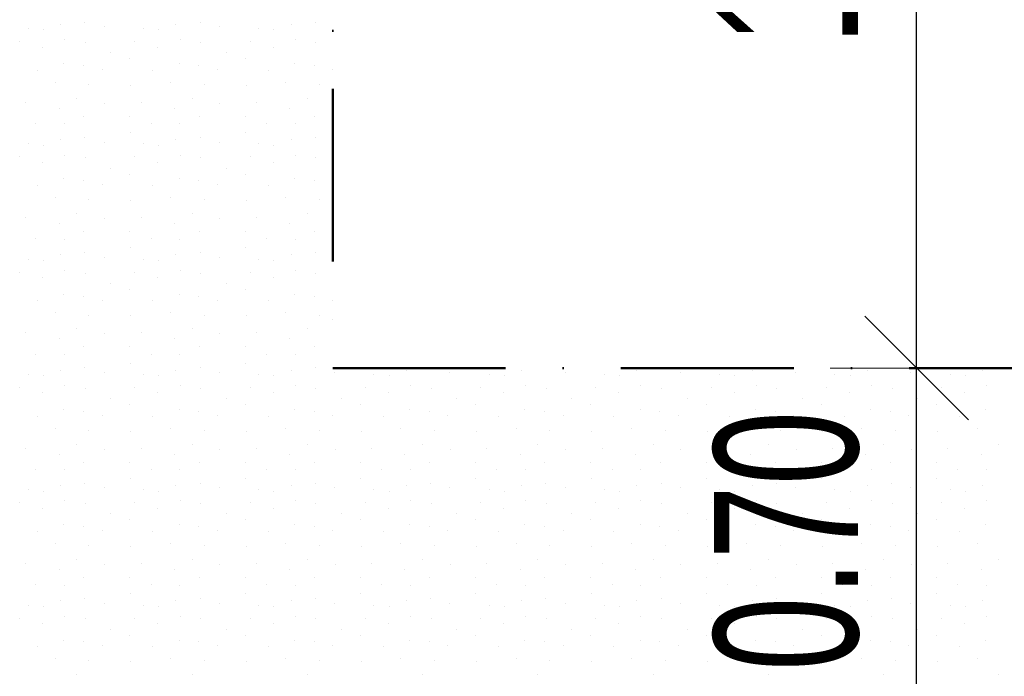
# Model space of a CAD drawing. Header units: millimetres. Extents: x -211955 to 157391, y -241491 to 94238.
# Tile 45 of 138: x -10771 to -9063, y -46611 to -45472. Entities that reach past the tile are written whole.
import ezdxf

# ---------------------------------------------------------------- set-up
doc = ezdxf.new("R2010")
doc.units = ezdxf.units.MM
doc.header["$PDMODE"] = 65
doc.linetypes.add('Cerchovana_1', pattern=[500, 300, -100, 0, -100])
doc.layers.add('XR$3$SITUACE - BOURÁNÍ_1', color=7, linetype='Continuous', lineweight=25)
doc.layers.add('XR$4$SITUACE - BOURÁNÍ - KOTY_1', color=7, linetype='Continuous', lineweight=25)
doc.styles.add('ARIALNARROW', font='ARIALN.TTF')
doc.dimstyles.new('DIMSTYLE_4', dxfattribs={"dimtxt": 250, "dimasz": 300, "dimexe": 0, "dimexo": 0, "dimgap": 125, "dimtad": 2, "dimlfac": 0.001, "dimrnd": 0.05, "dimzin": 4, "dimdsep": 46, "dimtxsty": 'ARIALNARROW', "dimblk1": 'ALL_ML_STRICH', "dimblk2": 'ALL_ML_STRICH', "dimsah": 1, "dimcen": 0, "dimclrd": 6, "dimclre": 6, "dimclrt": 6, "dimadec": 0, "dimazin": 0, "dimtfac": 1, "dimtdec": 0, "dimtix": 1, "dimtmove": 2, "dimatfit": 3, "dimfxl": 0, "dimtzin": 0, "dimlwd": 0, "dimlwe": 18, "dimarcsym": 0})
doc.dimstyles.new('DIMSTYLE_5', dxfattribs={"dimtxt": 250, "dimasz": 300, "dimexe": 0, "dimexo": 0, "dimgap": 125, "dimtad": 2, "dimlfac": 0.001, "dimrnd": 0.05, "dimzin": 4, "dimdsep": 46, "dimtxsty": 'ARIALNARROW', "dimblk1": 'ALL_ML_STRICH', "dimblk2": 'ALL_ML_STRICH', "dimsah": 1, "dimcen": 0, "dimclrd": 6, "dimclre": 6, "dimclrt": 6, "dimadec": 0, "dimazin": 0, "dimtfac": 1, "dimtdec": 0, "dimtix": 1, "dimtmove": 2, "dimatfit": 3, "dimfxl": 0, "dimtvp": 1.2, "dimtzin": 0, "dimlwd": 0, "dimlwe": 18, "dimarcsym": 0})

# ---------------------------------------------------------------- blocks, each defined once
blk = doc.blocks.new('VZOR_0')
at = {"layer": 'XR$3$SITUACE - BOURÁNÍ_1', "color": 204, "linetype": 'Continuous', "lineweight": 13}
for p, q in [((-10700, -45480), (-10700, -45480)), ((-10658.2, -45476.4), (-10658.2, -45476.4)), ((-10624.6, -45484.6), (-10624.6, -45484.6)), ((-10500, -45480), (-10500, -45480)), ((-10458.2, -45476.4), (-10458.2, -45476.4)), ((-10424.6, -45484.6), (-10424.6, -45484.6)), ((-10300, -45480), (-10300, -45480)), ((-10258.2, -45476.4), (-10258.2, -45476.4)), ((-10756.6, -45487.8), (-10756.6, -45487.8)), ((-10730.2, -45490), (-10730.2, -45490)), ((-10556.6, -45487.8), (-10556.6, -45487.8)), ((-10530.2, -45490), (-10530.2, -45490)), ((-10356.6, -45487.8), (-10356.6, -45487.8)), ((-10330.2, -45490), (-10330.2, -45490)), ((-10771.2, -45510.4), (-10771.2, -45510.4)), ((-10693, -45507), (-10693, -45507)), ((-10657.2, -45511.8), (-10657.2, -45511.8)), ((-10571.2, -45510.4), (-10571.2, -45510.4)), ((-10493, -45507), (-10493, -45507)), ((-10457.2, -45511.8), (-10457.2, -45511.8)), ((-10371.2, -45510.4), (-10371.2, -45510.4)), ((-10293, -45507), (-10293, -45507)), ((-10257.2, -45511.8), (-10257.2, -45511.8)), ((-10731.2, -45519.8), (-10731.2, -45519.8)), ((-10613, -45529.6), (-10613, -45529.6)), ((-10531.2, -45519.8), (-10531.2, -45519.8)), ((-10413, -45529.6), (-10413, -45529.6)), ((-10331.2, -45519.8), (-10331.2, -45519.8)), ((-10694.6, -45548.4), (-10694.6, -45548.4)), ((-10660.2, -45551.8), (-10660.2, -45551.8)), ((-10580, -45540), (-10580, -45540)), ((-10494.6, -45548.4), (-10494.6, -45548.4)), ((-10460.2, -45551.8), (-10460.2, -45551.8)), ((-10380, -45540), (-10380, -45540)), ((-10294.6, -45548.4), (-10294.6, -45548.4)), ((-10260.2, -45551.8), (-10260.2, -45551.8)), ((-10740, -45560), (-10740, -45560)), ((-10628, -45558.6), (-10628, -45558.6)), ((-10540, -45560), (-10540, -45560)), ((-10428, -45558.6), (-10428, -45558.6)), ((-10340, -45560), (-10340, -45560)), ((-10228, -45558.6), (-10228, -45558.6)), ((-10709.8, -45580.8), (-10709.8, -45580.8)), ((-10651.2, -45584.8), (-10651.2, -45584.8)), ((-10578.2, -45586), (-10578.2, -45586)), ((-10509.8, -45580.8), (-10509.8, -45580.8)), ((-10451.2, -45584.8), (-10451.2, -45584.8)), ((-10378.2, -45586), (-10378.2, -45586)), ((-10309.8, -45580.8), (-10309.8, -45580.8)), ((-10251.2, -45584.8), (-10251.2, -45584.8)), ((-10760.4, -45615.6), (-10760.4, -45615.6)), ((-10672, -45608.4), (-10672, -45608.4)), ((-10623.8, -45617.2), (-10623.8, -45617.2)), ((-10560.4, -45615.6), (-10560.4, -45615.6)), ((-10472, -45608.4), (-10472, -45608.4)), ((-10423.8, -45617.2), (-10423.8, -45617.2)), ((-10360.4, -45615.6), (-10360.4, -45615.6)), ((-10272, -45608.4), (-10272, -45608.4)), ((-10702.6, -45625.8), (-10702.6, -45625.8)), ((-10502.6, -45625.8), (-10502.6, -45625.8)), ((-10302.6, -45625.8), (-10302.6, -45625.8)), ((-10743.2, -45652.4), (-10743.2, -45652.4)), ((-10693.2, -45653), (-10693.2, -45653)), ((-10660, -45640), (-10660, -45640)), ((-10580, -45640), (-10580, -45640)), ((-10543.2, -45652.4), (-10543.2, -45652.4)), ((-10493.2, -45653), (-10493.2, -45653)), ((-10460, -45640), (-10460, -45640)), ((-10380, -45640), (-10380, -45640)), ((-10343.2, -45652.4), (-10343.2, -45652.4)), ((-10293.2, -45653), (-10293.2, -45653)), ((-10260, -45640), (-10260, -45640)), ((-10579.4, -45668), (-10579.4, -45668)), ((-10379.4, -45668), (-10379.4, -45668)), ((-10756.6, -45687.8), (-10756.6, -45687.8)), ((-10730.2, -45690), (-10730.2, -45690)), ((-10700, -45680), (-10700, -45680)), ((-10658.2, -45676.4), (-10658.2, -45676.4)), ((-10624.6, -45684.6), (-10624.6, -45684.6)), ((-10556.6, -45687.8), (-10556.6, -45687.8)), ((-10530.2, -45690), (-10530.2, -45690)), ((-10500, -45680), (-10500, -45680)), ((-10458.2, -45676.4), (-10458.2, -45676.4)), ((-10424.6, -45684.6), (-10424.6, -45684.6)), ((-10356.6, -45687.8), (-10356.6, -45687.8)), ((-10330.2, -45690), (-10330.2, -45690)), ((-10300, -45680), (-10300, -45680)), ((-10258.2, -45676.4), (-10258.2, -45676.4)), ((-10693, -45707), (-10693, -45707)), ((-10493, -45707), (-10493, -45707)), ((-10293, -45707), (-10293, -45707)), ((-10771.2, -45710.4), (-10771.2, -45710.4)), ((-10731.2, -45719.8), (-10731.2, -45719.8)), ((-10657.2, -45711.8), (-10657.2, -45711.8)), ((-10571.2, -45710.4), (-10571.2, -45710.4)), ((-10531.2, -45719.8), (-10531.2, -45719.8)), ((-10457.2, -45711.8), (-10457.2, -45711.8)), ((-10371.2, -45710.4), (-10371.2, -45710.4)), ((-10331.2, -45719.8), (-10331.2, -45719.8)), ((-10257.2, -45711.8), (-10257.2, -45711.8)), ((-10613, -45729.6), (-10613, -45729.6)), ((-10580, -45740), (-10580, -45740)), ((-10413, -45729.6), (-10413, -45729.6)), ((-10380, -45740), (-10380, -45740)), ((-10694.6, -45748.4), (-10694.6, -45748.4)), ((-10660.2, -45751.8), (-10660.2, -45751.8)), ((-10494.6, -45748.4), (-10494.6, -45748.4)), ((-10460.2, -45751.8), (-10460.2, -45751.8)), ((-10294.6, -45748.4), (-10294.6, -45748.4)), ((-10260.2, -45751.8), (-10260.2, -45751.8)), ((-10740, -45760), (-10740, -45760)), ((-10628, -45758.6), (-10628, -45758.6)), ((-10540, -45760), (-10540, -45760)), ((-10428, -45758.6), (-10428, -45758.6)), ((-10340, -45760), (-10340, -45760)), ((-10228, -45758.6), (-10228, -45758.6)), ((-10709.8, -45780.8), (-10709.8, -45780.8)), ((-10651.2, -45784.8), (-10651.2, -45784.8)), ((-10578.2, -45786), (-10578.2, -45786)), ((-10509.8, -45780.8), (-10509.8, -45780.8)), ((-10451.2, -45784.8), (-10451.2, -45784.8)), ((-10378.2, -45786), (-10378.2, -45786)), ((-10309.8, -45780.8), (-10309.8, -45780.8)), ((-10251.2, -45784.8), (-10251.2, -45784.8)), ((-10672, -45808.4), (-10672, -45808.4)), ((-10472, -45808.4), (-10472, -45808.4)), ((-10272, -45808.4), (-10272, -45808.4)), ((-10760.4, -45815.6), (-10760.4, -45815.6)), ((-10702.6, -45825.8), (-10702.6, -45825.8)), ((-10623.8, -45817.2), (-10623.8, -45817.2)), ((-10560.4, -45815.6), (-10560.4, -45815.6)), ((-10502.6, -45825.8), (-10502.6, -45825.8)), ((-10423.8, -45817.2), (-10423.8, -45817.2)), ((-10360.4, -45815.6), (-10360.4, -45815.6)), ((-10302.6, -45825.8), (-10302.6, -45825.8)), ((-10660, -45840), (-10660, -45840)), ((-10580, -45840), (-10580, -45840)), ((-10460, -45840), (-10460, -45840)), ((-10380, -45840), (-10380, -45840)), ((-10260, -45840), (-10260, -45840)), ((-10743.2, -45852.4), (-10743.2, -45852.4)), ((-10693.2, -45853), (-10693.2, -45853)), ((-10543.2, -45852.4), (-10543.2, -45852.4)), ((-10493.2, -45853), (-10493.2, -45853)), ((-10343.2, -45852.4), (-10343.2, -45852.4)), ((-10293.2, -45853), (-10293.2, -45853)), ((-10658.2, -45876.4), (-10658.2, -45876.4)), ((-10579.4, -45868), (-10579.4, -45868)), ((-10458.2, -45876.4), (-10458.2, -45876.4)), ((-10379.4, -45868), (-10379.4, -45868)), ((-10258.2, -45876.4), (-10258.2, -45876.4)), ((-10756.6, -45887.8), (-10756.6, -45887.8)), ((-10730.2, -45890), (-10730.2, -45890)), ((-10700, -45880), (-10700, -45880)), ((-10624.6, -45884.6), (-10624.6, -45884.6)), ((-10556.6, -45887.8), (-10556.6, -45887.8)), ((-10530.2, -45890), (-10530.2, -45890)), ((-10500, -45880), (-10500, -45880)), ((-10424.6, -45884.6), (-10424.6, -45884.6)), ((-10356.6, -45887.8), (-10356.6, -45887.8)), ((-10330.2, -45890), (-10330.2, -45890)), ((-10300, -45880), (-10300, -45880)), ((-10771.2, -45910.4), (-10771.2, -45910.4)), ((-10693, -45907), (-10693, -45907)), ((-10657.2, -45911.8), (-10657.2, -45911.8)), ((-10571.2, -45910.4), (-10571.2, -45910.4)), ((-10493, -45907), (-10493, -45907)), ((-10457.2, -45911.8), (-10457.2, -45911.8)), ((-10371.2, -45910.4), (-10371.2, -45910.4)), ((-10293, -45907), (-10293, -45907)), ((-10257.2, -45911.8), (-10257.2, -45911.8)), ((-10731.2, -45919.8), (-10731.2, -45919.8)), ((-10531.2, -45919.8), (-10531.2, -45919.8)), ((-10331.2, -45919.8), (-10331.2, -45919.8)), ((-10613, -45929.6), (-10613, -45929.6)), ((-10580, -45940), (-10580, -45940)), ((-10413, -45929.6), (-10413, -45929.6)), ((-10380, -45940), (-10380, -45940)), ((-10740, -45960), (-10740, -45960)), ((-10694.6, -45948.4), (-10694.6, -45948.4)), ((-10660.2, -45951.8), (-10660.2, -45951.8)), ((-10628, -45958.6), (-10628, -45958.6)), ((-10540, -45960), (-10540, -45960)), ((-10494.6, -45948.4), (-10494.6, -45948.4)), ((-10460.2, -45951.8), (-10460.2, -45951.8)), ((-10428, -45958.6), (-10428, -45958.6)), ((-10340, -45960), (-10340, -45960)), ((-10294.6, -45948.4), (-10294.6, -45948.4)), ((-10260.2, -45951.8), (-10260.2, -45951.8)), ((-10228, -45958.6), (-10228, -45958.6)), ((-10709.8, -45980.8), (-10709.8, -45980.8)), ((-10651.2, -45984.8), (-10651.2, -45984.8)), ((-10578.2, -45986), (-10578.2, -45986)), ((-10509.8, -45980.8), (-10509.8, -45980.8)), ((-10451.2, -45984.8), (-10451.2, -45984.8)), ((-10378.2, -45986), (-10378.2, -45986)), ((-10309.8, -45980.8), (-10309.8, -45980.8)), ((-10251.2, -45984.8), (-10251.2, -45984.8)), ((-10672, -46008.4), (-10672, -46008.4)), ((-10472, -46008.4), (-10472, -46008.4)), ((-10272, -46008.4), (-10272, -46008.4)), ((-10760.4, -46015.6), (-10760.4, -46015.6)), ((-10702.6, -46025.8), (-10702.6, -46025.8)), ((-10623.8, -46017.2), (-10623.8, -46017.2)), ((-10560.4, -46015.6), (-10560.4, -46015.6)), ((-10502.6, -46025.8), (-10502.6, -46025.8)), ((-10423.8, -46017.2), (-10423.8, -46017.2)), ((-10360.4, -46015.6), (-10360.4, -46015.6)), ((-10302.6, -46025.8), (-10302.6, -46025.8)), ((-10660, -46040), (-10660, -46040)), ((-10580, -46040), (-10580, -46040)), ((-10460, -46040), (-10460, -46040)), ((-10380, -46040), (-10380, -46040)), ((-10260, -46040), (-10260, -46040)), ((-10743.2, -46052.4), (-10743.2, -46052.4)), ((-10693.2, -46053), (-10693.2, -46053)), ((-10543.2, -46052.4), (-10543.2, -46052.4)), ((-10493.2, -46053), (-10493.2, -46053)), ((-10343.2, -46052.4), (-10343.2, -46052.4)), ((-10293.2, -46053), (-10293.2, -46053)), ((-10700, -46080), (-10700, -46080)), ((-10658.2, -46076.4), (-10658.2, -46076.4)), ((-10579.4, -46068), (-10579.4, -46068)), ((-10500, -46080), (-10500, -46080)), ((-10458.2, -46076.4), (-10458.2, -46076.4)), ((-10379.4, -46068), (-10379.4, -46068)), ((-10300, -46080), (-10300, -46080)), ((-10258.2, -46076.4), (-10258.2, -46076.4)), ((-10100, -46080), (-10100, -46080)), ((-9900, -46080), (-9900, -46080)), ((-9700, -46080), (-9700, -46080)), ((-9500, -46080), (-9500, -46080)), ((-9300, -46080), (-9300, -46080)), ((-9100, -46080), (-9100, -46080)), ((-10756.6, -46087.8), (-10756.6, -46087.8)), ((-10730.2, -46090), (-10730.2, -46090)), ((-10624.6, -46084.6), (-10624.6, -46084.6)), ((-10556.6, -46087.8), (-10556.6, -46087.8)), ((-10530.2, -46090), (-10530.2, -46090)), ((-10424.6, -46084.6), (-10424.6, -46084.6)), ((-10356.6, -46087.8), (-10356.6, -46087.8)), ((-10330.2, -46090), (-10330.2, -46090)), ((-10224.6, -46084.6), (-10224.6, -46084.6)), ((-10156.6, -46087.8), (-10156.6, -46087.8)), ((-10130.2, -46090), (-10130.2, -46090)), ((-10024.6, -46084.6), (-10024.6, -46084.6)), ((-9956.6, -46087.8), (-9956.6, -46087.8)), ((-9930.2, -46090), (-9930.2, -46090)), ((-9824.6, -46084.6), (-9824.6, -46084.6)), ((-9756.6, -46087.8), (-9756.6, -46087.8)), ((-9730.2, -46090), (-9730.2, -46090)), ((-9624.6, -46084.6), (-9624.6, -46084.6)), ((-9556.6, -46087.8), (-9556.6, -46087.8)), ((-9530.2, -46090), (-9530.2, -46090)), ((-9424.6, -46084.6), (-9424.6, -46084.6)), ((-9356.6, -46087.8), (-9356.6, -46087.8)), ((-9330.2, -46090), (-9330.2, -46090)), ((-9224.6, -46084.6), (-9224.6, -46084.6)), ((-9156.6, -46087.8), (-9156.6, -46087.8)), ((-9130.2, -46090), (-9130.2, -46090)), ((-10771.2, -46110.4), (-10771.2, -46110.4)), ((-10693, -46107), (-10693, -46107)), ((-10657.2, -46111.8), (-10657.2, -46111.8)), ((-10571.2, -46110.4), (-10571.2, -46110.4)), ((-10493, -46107), (-10493, -46107)), ((-10457.2, -46111.8), (-10457.2, -46111.8)), ((-10371.2, -46110.4), (-10371.2, -46110.4)), ((-10293, -46107), (-10293, -46107)), ((-10257.2, -46111.8), (-10257.2, -46111.8)), ((-10171.2, -46110.4), (-10171.2, -46110.4)), ((-10093, -46107), (-10093, -46107)), ((-10057.2, -46111.8), (-10057.2, -46111.8)), ((-9971.2, -46110.4), (-9971.2, -46110.4)), ((-9893, -46107), (-9893, -46107)), ((-9857.2, -46111.8), (-9857.2, -46111.8)), ((-9771.2, -46110.4), (-9771.2, -46110.4)), ((-9693, -46107), (-9693, -46107)), ((-9657.2, -46111.8), (-9657.2, -46111.8)), ((-9571.2, -46110.4), (-9571.2, -46110.4)), ((-9493, -46107), (-9493, -46107)), ((-9457.2, -46111.8), (-9457.2, -46111.8)), ((-9371.2, -46110.4), (-9371.2, -46110.4)), ((-9293, -46107), (-9293, -46107)), ((-9257.2, -46111.8), (-9257.2, -46111.8)), ((-9171.2, -46110.4), (-9171.2, -46110.4)), ((-9093, -46107), (-9093, -46107)), ((-10731.2, -46119.8), (-10731.2, -46119.8)), ((-10613, -46129.6), (-10613, -46129.6)), ((-10531.2, -46119.8), (-10531.2, -46119.8)), ((-10413, -46129.6), (-10413, -46129.6)), ((-10331.2, -46119.8), (-10331.2, -46119.8)), ((-10213, -46129.6), (-10213, -46129.6)), ((-10131.2, -46119.8), (-10131.2, -46119.8)), ((-10013, -46129.6), (-10013, -46129.6)), ((-9931.2, -46119.8), (-9931.2, -46119.8)), ((-9813, -46129.6), (-9813, -46129.6)), ((-9731.2, -46119.8), (-9731.2, -46119.8)), ((-9613, -46129.6), (-9613, -46129.6)), ((-9531.2, -46119.8), (-9531.2, -46119.8)), ((-9413, -46129.6), (-9413, -46129.6)), ((-9331.2, -46119.8), (-9331.2, -46119.8)), ((-9213, -46129.6), (-9213, -46129.6)), ((-9131.2, -46119.8), (-9131.2, -46119.8)), ((-10694.6, -46148.4), (-10694.6, -46148.4)), ((-10580, -46140), (-10580, -46140)), ((-10494.6, -46148.4), (-10494.6, -46148.4)), ((-10380, -46140), (-10380, -46140)), ((-10294.6, -46148.4), (-10294.6, -46148.4)), ((-10180, -46140), (-10180, -46140)), ((-10094.6, -46148.4), (-10094.6, -46148.4)), ((-9980, -46140), (-9980, -46140)), ((-9894.6, -46148.4), (-9894.6, -46148.4)), ((-9780, -46140), (-9780, -46140)), ((-9694.6, -46148.4), (-9694.6, -46148.4)), ((-9580, -46140), (-9580, -46140)), ((-9494.6, -46148.4), (-9494.6, -46148.4)), ((-9380, -46140), (-9380, -46140)), ((-9294.6, -46148.4), (-9294.6, -46148.4)), ((-9180, -46140), (-9180, -46140)), ((-9094.6, -46148.4), (-9094.6, -46148.4)), ((-10740, -46160), (-10740, -46160)), ((-10660.2, -46151.8), (-10660.2, -46151.8)), ((-10628, -46158.6), (-10628, -46158.6)), ((-10540, -46160), (-10540, -46160)), ((-10460.2, -46151.8), (-10460.2, -46151.8)), ((-10428, -46158.6), (-10428, -46158.6)), ((-10340, -46160), (-10340, -46160)), ((-10260.2, -46151.8), (-10260.2, -46151.8)), ((-10228, -46158.6), (-10228, -46158.6)), ((-10140, -46160), (-10140, -46160)), ((-10060.2, -46151.8), (-10060.2, -46151.8)), ((-10028, -46158.6), (-10028, -46158.6)), ((-9940, -46160), (-9940, -46160)), ((-9860.2, -46151.8), (-9860.2, -46151.8)), ((-9828, -46158.6), (-9828, -46158.6)), ((-9740, -46160), (-9740, -46160)), ((-9660.2, -46151.8), (-9660.2, -46151.8)), ((-9628, -46158.6), (-9628, -46158.6)), ((-9540, -46160), (-9540, -46160)), ((-9460.2, -46151.8), (-9460.2, -46151.8)), ((-9428, -46158.6), (-9428, -46158.6)), ((-9340, -46160), (-9340, -46160)), ((-9260.2, -46151.8), (-9260.2, -46151.8)), ((-9228, -46158.6), (-9228, -46158.6)), ((-9140, -46160), (-9140, -46160)), ((-10709.8, -46180.8), (-10709.8, -46180.8)), ((-10651.2, -46184.8), (-10651.2, -46184.8)), ((-10509.8, -46180.8), (-10509.8, -46180.8)), ((-10451.2, -46184.8), (-10451.2, -46184.8)), ((-10309.8, -46180.8), (-10309.8, -46180.8)), ((-10251.2, -46184.8), (-10251.2, -46184.8)), ((-10109.8, -46180.8), (-10109.8, -46180.8)), ((-10051.2, -46184.8), (-10051.2, -46184.8)), ((-9909.8, -46180.8), (-9909.8, -46180.8)), ((-9851.2, -46184.8), (-9851.2, -46184.8)), ((-9709.8, -46180.8), (-9709.8, -46180.8)), ((-9651.2, -46184.8), (-9651.2, -46184.8)), ((-9509.8, -46180.8), (-9509.8, -46180.8)), ((-9451.2, -46184.8), (-9451.2, -46184.8)), ((-9309.8, -46180.8), (-9309.8, -46180.8)), ((-9251.2, -46184.8), (-9251.2, -46184.8)), ((-9109.8, -46180.8), (-9109.8, -46180.8)), ((-10578.2, -46186), (-10578.2, -46186)), ((-10378.2, -46186), (-10378.2, -46186)), ((-10178.2, -46186), (-10178.2, -46186)), ((-9978.2, -46186), (-9978.2, -46186)), ((-9778.2, -46186), (-9778.2, -46186)), ((-9578.2, -46186), (-9578.2, -46186)), ((-9378.2, -46186), (-9378.2, -46186)), ((-9178.2, -46186), (-9178.2, -46186)), ((-10760.4, -46215.6), (-10760.4, -46215.6)), ((-10672, -46208.4), (-10672, -46208.4)), ((-10623.8, -46217.2), (-10623.8, -46217.2)), ((-10560.4, -46215.6), (-10560.4, -46215.6)), ((-10472, -46208.4), (-10472, -46208.4)), ((-10423.8, -46217.2), (-10423.8, -46217.2)), ((-10360.4, -46215.6), (-10360.4, -46215.6)), ((-10272, -46208.4), (-10272, -46208.4)), ((-10223.8, -46217.2), (-10223.8, -46217.2)), ((-10160.4, -46215.6), (-10160.4, -46215.6)), ((-10072, -46208.4), (-10072, -46208.4)), ((-10023.8, -46217.2), (-10023.8, -46217.2)), ((-9960.4, -46215.6), (-9960.4, -46215.6)), ((-9872, -46208.4), (-9872, -46208.4)), ((-9823.8, -46217.2), (-9823.8, -46217.2)), ((-9760.4, -46215.6), (-9760.4, -46215.6)), ((-9672, -46208.4), (-9672, -46208.4)), ((-9623.8, -46217.2), (-9623.8, -46217.2)), ((-9560.4, -46215.6), (-9560.4, -46215.6)), ((-9472, -46208.4), (-9472, -46208.4)), ((-9423.8, -46217.2), (-9423.8, -46217.2)), ((-9360.4, -46215.6), (-9360.4, -46215.6)), ((-9272, -46208.4), (-9272, -46208.4)), ((-9223.8, -46217.2), (-9223.8, -46217.2)), ((-9160.4, -46215.6), (-9160.4, -46215.6)), ((-9072, -46208.4), (-9072, -46208.4)), ((-10702.6, -46225.8), (-10702.6, -46225.8)), ((-10502.6, -46225.8), (-10502.6, -46225.8)), ((-10302.6, -46225.8), (-10302.6, -46225.8)), ((-10102.6, -46225.8), (-10102.6, -46225.8)), ((-9902.6, -46225.8), (-9902.6, -46225.8)), ((-9702.6, -46225.8), (-9702.6, -46225.8)), ((-9502.6, -46225.8), (-9502.6, -46225.8)), ((-9302.6, -46225.8), (-9302.6, -46225.8)), ((-9102.6, -46225.8), (-9102.6, -46225.8)), ((-10743.2, -46252.4), (-10743.2, -46252.4)), ((-10693.2, -46253), (-10693.2, -46253)), ((-10660, -46240), (-10660, -46240)), ((-10580, -46240), (-10580, -46240)), ((-10543.2, -46252.4), (-10543.2, -46252.4)), ((-10493.2, -46253), (-10493.2, -46253)), ((-10460, -46240), (-10460, -46240)), ((-10380, -46240), (-10380, -46240)), ((-10343.2, -46252.4), (-10343.2, -46252.4)), ((-10293.2, -46253), (-10293.2, -46253)), ((-10260, -46240), (-10260, -46240)), ((-10180, -46240), (-10180, -46240)), ((-10143.2, -46252.4), (-10143.2, -46252.4)), ((-10093.2, -46253), (-10093.2, -46253)), ((-10060, -46240), (-10060, -46240)), ((-9980, -46240), (-9980, -46240)), ((-9943.2, -46252.4), (-9943.2, -46252.4)), ((-9893.2, -46253), (-9893.2, -46253)), ((-9860, -46240), (-9860, -46240)), ((-9780, -46240), (-9780, -46240)), ((-9743.2, -46252.4), (-9743.2, -46252.4)), ((-9693.2, -46253), (-9693.2, -46253)), ((-9660, -46240), (-9660, -46240)), ((-9580, -46240), (-9580, -46240)), ((-9543.2, -46252.4), (-9543.2, -46252.4)), ((-9493.2, -46253), (-9493.2, -46253)), ((-9460, -46240), (-9460, -46240)), ((-9380, -46240), (-9380, -46240)), ((-9343.2, -46252.4), (-9343.2, -46252.4)), ((-9293.2, -46253), (-9293.2, -46253)), ((-9260, -46240), (-9260, -46240)), ((-9180, -46240), (-9180, -46240)), ((-9143.2, -46252.4), (-9143.2, -46252.4)), ((-9093.2, -46253), (-9093.2, -46253)), ((-10579.4, -46268), (-10579.4, -46268)), ((-10379.4, -46268), (-10379.4, -46268)), ((-10179.4, -46268), (-10179.4, -46268)), ((-9979.4, -46268), (-9979.4, -46268)), ((-9779.4, -46268), (-9779.4, -46268)), ((-9579.4, -46268), (-9579.4, -46268)), ((-9379.4, -46268), (-9379.4, -46268)), ((-9179.4, -46268), (-9179.4, -46268)), ((-10756.6, -46287.8), (-10756.6, -46287.8)), ((-10700, -46280), (-10700, -46280)), ((-10658.2, -46276.4), (-10658.2, -46276.4)), ((-10624.6, -46284.6), (-10624.6, -46284.6)), ((-10556.6, -46287.8), (-10556.6, -46287.8)), ((-10500, -46280), (-10500, -46280)), ((-10458.2, -46276.4), (-10458.2, -46276.4)), ((-10424.6, -46284.6), (-10424.6, -46284.6)), ((-10356.6, -46287.8), (-10356.6, -46287.8)), ((-10300, -46280), (-10300, -46280)), ((-10258.2, -46276.4), (-10258.2, -46276.4)), ((-10224.6, -46284.6), (-10224.6, -46284.6)), ((-10156.6, -46287.8), (-10156.6, -46287.8)), ((-10100, -46280), (-10100, -46280)), ((-10058.2, -46276.4), (-10058.2, -46276.4)), ((-10024.6, -46284.6), (-10024.6, -46284.6)), ((-9956.6, -46287.8), (-9956.6, -46287.8)), ((-9900, -46280), (-9900, -46280)), ((-9858.2, -46276.4), (-9858.2, -46276.4)), ((-9824.6, -46284.6), (-9824.6, -46284.6)), ((-9756.6, -46287.8), (-9756.6, -46287.8)), ((-9700, -46280), (-9700, -46280)), ((-9658.2, -46276.4), (-9658.2, -46276.4)), ((-9624.6, -46284.6), (-9624.6, -46284.6)), ((-9556.6, -46287.8), (-9556.6, -46287.8)), ((-9500, -46280), (-9500, -46280)), ((-9458.2, -46276.4), (-9458.2, -46276.4)), ((-9424.6, -46284.6), (-9424.6, -46284.6)), ((-9356.6, -46287.8), (-9356.6, -46287.8)), ((-9300, -46280), (-9300, -46280)), ((-9258.2, -46276.4), (-9258.2, -46276.4)), ((-9224.6, -46284.6), (-9224.6, -46284.6)), ((-9156.6, -46287.8), (-9156.6, -46287.8)), ((-9100, -46280), (-9100, -46280)), ((-10730.2, -46290), (-10730.2, -46290)), ((-10530.2, -46290), (-10530.2, -46290)), ((-10330.2, -46290), (-10330.2, -46290)), ((-10130.2, -46290), (-10130.2, -46290)), ((-9930.2, -46290), (-9930.2, -46290)), ((-9730.2, -46290), (-9730.2, -46290)), ((-9530.2, -46290), (-9530.2, -46290)), ((-9330.2, -46290), (-9330.2, -46290)), ((-9130.2, -46290), (-9130.2, -46290)), ((-10771.2, -46310.4), (-10771.2, -46310.4)), ((-10731.2, -46319.8), (-10731.2, -46319.8)), ((-10693, -46307), (-10693, -46307)), ((-10657.2, -46311.8), (-10657.2, -46311.8)), ((-10571.2, -46310.4), (-10571.2, -46310.4)), ((-10531.2, -46319.8), (-10531.2, -46319.8)), ((-10493, -46307), (-10493, -46307)), ((-10457.2, -46311.8), (-10457.2, -46311.8)), ((-10371.2, -46310.4), (-10371.2, -46310.4)), ((-10331.2, -46319.8), (-10331.2, -46319.8)), ((-10293, -46307), (-10293, -46307)), ((-10257.2, -46311.8), (-10257.2, -46311.8)), ((-10171.2, -46310.4), (-10171.2, -46310.4)), ((-10131.2, -46319.8), (-10131.2, -46319.8)), ((-10093, -46307), (-10093, -46307)), ((-10057.2, -46311.8), (-10057.2, -46311.8)), ((-9971.2, -46310.4), (-9971.2, -46310.4)), ((-9931.2, -46319.8), (-9931.2, -46319.8)), ((-9893, -46307), (-9893, -46307)), ((-9857.2, -46311.8), (-9857.2, -46311.8)), ((-9771.2, -46310.4), (-9771.2, -46310.4)), ((-9731.2, -46319.8), (-9731.2, -46319.8)), ((-9693, -46307), (-9693, -46307)), ((-9657.2, -46311.8), (-9657.2, -46311.8)), ((-9571.2, -46310.4), (-9571.2, -46310.4)), ((-9531.2, -46319.8), (-9531.2, -46319.8)), ((-9493, -46307), (-9493, -46307)), ((-9457.2, -46311.8), (-9457.2, -46311.8)), ((-9371.2, -46310.4), (-9371.2, -46310.4)), ((-9331.2, -46319.8), (-9331.2, -46319.8)), ((-9293, -46307), (-9293, -46307)), ((-9257.2, -46311.8), (-9257.2, -46311.8)), ((-9171.2, -46310.4), (-9171.2, -46310.4)), ((-9131.2, -46319.8), (-9131.2, -46319.8)), ((-9093, -46307), (-9093, -46307)), ((-10613, -46329.6), (-10613, -46329.6)), ((-10413, -46329.6), (-10413, -46329.6)), ((-10213, -46329.6), (-10213, -46329.6)), ((-10013, -46329.6), (-10013, -46329.6)), ((-9813, -46329.6), (-9813, -46329.6)), ((-9613, -46329.6), (-9613, -46329.6)), ((-9413, -46329.6), (-9413, -46329.6)), ((-9213, -46329.6), (-9213, -46329.6)), ((-10694.6, -46348.4), (-10694.6, -46348.4)), ((-10660.2, -46351.8), (-10660.2, -46351.8)), ((-10580, -46340), (-10580, -46340)), ((-10494.6, -46348.4), (-10494.6, -46348.4)), ((-10460.2, -46351.8), (-10460.2, -46351.8)), ((-10380, -46340), (-10380, -46340)), ((-10294.6, -46348.4), (-10294.6, -46348.4)), ((-10260.2, -46351.8), (-10260.2, -46351.8)), ((-10180, -46340), (-10180, -46340)), ((-10094.6, -46348.4), (-10094.6, -46348.4)), ((-10060.2, -46351.8), (-10060.2, -46351.8)), ((-9980, -46340), (-9980, -46340)), ((-9894.6, -46348.4), (-9894.6, -46348.4)), ((-9860.2, -46351.8), (-9860.2, -46351.8)), ((-9780, -46340), (-9780, -46340)), ((-9694.6, -46348.4), (-9694.6, -46348.4)), ((-9660.2, -46351.8), (-9660.2, -46351.8)), ((-9580, -46340), (-9580, -46340)), ((-9494.6, -46348.4), (-9494.6, -46348.4)), ((-9460.2, -46351.8), (-9460.2, -46351.8)), ((-9380, -46340), (-9380, -46340)), ((-9294.6, -46348.4), (-9294.6, -46348.4)), ((-9260.2, -46351.8), (-9260.2, -46351.8)), ((-9180, -46340), (-9180, -46340)), ((-9094.6, -46348.4), (-9094.6, -46348.4)), ((-10740, -46360), (-10740, -46360)), ((-10628, -46358.6), (-10628, -46358.6)), ((-10540, -46360), (-10540, -46360)), ((-10428, -46358.6), (-10428, -46358.6)), ((-10340, -46360), (-10340, -46360)), ((-10228, -46358.6), (-10228, -46358.6)), ((-10140, -46360), (-10140, -46360)), ((-10028, -46358.6), (-10028, -46358.6)), ((-9940, -46360), (-9940, -46360)), ((-9828, -46358.6), (-9828, -46358.6)), ((-9740, -46360), (-9740, -46360)), ((-9628, -46358.6), (-9628, -46358.6)), ((-9540, -46360), (-9540, -46360)), ((-9428, -46358.6), (-9428, -46358.6)), ((-9340, -46360), (-9340, -46360)), ((-9228, -46358.6), (-9228, -46358.6)), ((-9140, -46360), (-9140, -46360)), ((-10709.8, -46380.8), (-10709.8, -46380.8)), ((-10651.2, -46384.8), (-10651.2, -46384.8)), ((-10578.2, -46386), (-10578.2, -46386)), ((-10509.8, -46380.8), (-10509.8, -46380.8)), ((-10451.2, -46384.8), (-10451.2, -46384.8)), ((-10378.2, -46386), (-10378.2, -46386)), ((-10309.8, -46380.8), (-10309.8, -46380.8)), ((-10251.2, -46384.8), (-10251.2, -46384.8)), ((-10178.2, -46386), (-10178.2, -46386)), ((-10109.8, -46380.8), (-10109.8, -46380.8)), ((-10051.2, -46384.8), (-10051.2, -46384.8)), ((-9978.2, -46386), (-9978.2, -46386)), ((-9909.8, -46380.8), (-9909.8, -46380.8)), ((-9851.2, -46384.8), (-9851.2, -46384.8)), ((-9778.2, -46386), (-9778.2, -46386)), ((-9709.8, -46380.8), (-9709.8, -46380.8)), ((-9651.2, -46384.8), (-9651.2, -46384.8)), ((-9578.2, -46386), (-9578.2, -46386)), ((-9509.8, -46380.8), (-9509.8, -46380.8)), ((-9451.2, -46384.8), (-9451.2, -46384.8)), ((-9378.2, -46386), (-9378.2, -46386)), ((-9309.8, -46380.8), (-9309.8, -46380.8)), ((-9251.2, -46384.8), (-9251.2, -46384.8)), ((-9178.2, -46386), (-9178.2, -46386)), ((-9109.8, -46380.8), (-9109.8, -46380.8)), ((-10760.4, -46415.6), (-10760.4, -46415.6)), ((-10672, -46408.4), (-10672, -46408.4)), ((-10623.8, -46417.2), (-10623.8, -46417.2)), ((-10560.4, -46415.6), (-10560.4, -46415.6)), ((-10472, -46408.4), (-10472, -46408.4)), ((-10423.8, -46417.2), (-10423.8, -46417.2)), ((-10360.4, -46415.6), (-10360.4, -46415.6)), ((-10272, -46408.4), (-10272, -46408.4)), ((-10223.8, -46417.2), (-10223.8, -46417.2)), ((-10160.4, -46415.6), (-10160.4, -46415.6)), ((-10072, -46408.4), (-10072, -46408.4)), ((-10023.8, -46417.2), (-10023.8, -46417.2)), ((-9960.4, -46415.6), (-9960.4, -46415.6)), ((-9872, -46408.4), (-9872, -46408.4)), ((-9823.8, -46417.2), (-9823.8, -46417.2)), ((-9760.4, -46415.6), (-9760.4, -46415.6)), ((-9672, -46408.4), (-9672, -46408.4)), ((-9623.8, -46417.2), (-9623.8, -46417.2)), ((-9560.4, -46415.6), (-9560.4, -46415.6)), ((-9472, -46408.4), (-9472, -46408.4)), ((-9423.8, -46417.2), (-9423.8, -46417.2)), ((-9360.4, -46415.6), (-9360.4, -46415.6)), ((-9272, -46408.4), (-9272, -46408.4)), ((-9223.8, -46417.2), (-9223.8, -46417.2)), ((-9160.4, -46415.6), (-9160.4, -46415.6)), ((-9072, -46408.4), (-9072, -46408.4)), ((-10702.6, -46425.8), (-10702.6, -46425.8)), ((-10660, -46440), (-10660, -46440)), ((-10580, -46440), (-10580, -46440)), ((-10502.6, -46425.8), (-10502.6, -46425.8)), ((-10460, -46440), (-10460, -46440)), ((-10380, -46440), (-10380, -46440)), ((-10302.6, -46425.8), (-10302.6, -46425.8)), ((-10260, -46440), (-10260, -46440)), ((-10180, -46440), (-10180, -46440)), ((-10102.6, -46425.8), (-10102.6, -46425.8)), ((-10060, -46440), (-10060, -46440)), ((-9980, -46440), (-9980, -46440)), ((-9902.6, -46425.8), (-9902.6, -46425.8)), ((-9860, -46440), (-9860, -46440)), ((-9780, -46440), (-9780, -46440)), ((-9702.6, -46425.8), (-9702.6, -46425.8)), ((-9660, -46440), (-9660, -46440)), ((-9580, -46440), (-9580, -46440)), ((-9502.6, -46425.8), (-9502.6, -46425.8)), ((-9460, -46440), (-9460, -46440)), ((-9380, -46440), (-9380, -46440)), ((-9302.6, -46425.8), (-9302.6, -46425.8)), ((-9260, -46440), (-9260, -46440)), ((-9180, -46440), (-9180, -46440)), ((-9102.6, -46425.8), (-9102.6, -46425.8)), ((-10743.2, -46452.4), (-10743.2, -46452.4)), ((-10693.2, -46453), (-10693.2, -46453)), ((-10543.2, -46452.4), (-10543.2, -46452.4)), ((-10493.2, -46453), (-10493.2, -46453)), ((-10343.2, -46452.4), (-10343.2, -46452.4)), ((-10293.2, -46453), (-10293.2, -46453)), ((-10143.2, -46452.4), (-10143.2, -46452.4)), ((-10093.2, -46453), (-10093.2, -46453)), ((-9943.2, -46452.4), (-9943.2, -46452.4)), ((-9893.2, -46453), (-9893.2, -46453)), ((-9743.2, -46452.4), (-9743.2, -46452.4)), ((-9693.2, -46453), (-9693.2, -46453)), ((-9543.2, -46452.4), (-9543.2, -46452.4)), ((-9493.2, -46453), (-9493.2, -46453)), ((-9343.2, -46452.4), (-9343.2, -46452.4)), ((-9293.2, -46453), (-9293.2, -46453)), ((-9143.2, -46452.4), (-9143.2, -46452.4)), ((-9093.2, -46453), (-9093.2, -46453)), ((-10579.4, -46468), (-10579.4, -46468)), ((-10379.4, -46468), (-10379.4, -46468)), ((-10179.4, -46468), (-10179.4, -46468)), ((-9979.4, -46468), (-9979.4, -46468)), ((-9779.4, -46468), (-9779.4, -46468)), ((-9579.4, -46468), (-9579.4, -46468)), ((-9379.4, -46468), (-9379.4, -46468)), ((-9179.4, -46468), (-9179.4, -46468)), ((-10756.6, -46487.8), (-10756.6, -46487.8)), ((-10730.2, -46490), (-10730.2, -46490)), ((-10700, -46480), (-10700, -46480)), ((-10658.2, -46476.4), (-10658.2, -46476.4)), ((-10624.6, -46484.6), (-10624.6, -46484.6)), ((-10556.6, -46487.8), (-10556.6, -46487.8)), ((-10530.2, -46490), (-10530.2, -46490)), ((-10500, -46480), (-10500, -46480)), ((-10458.2, -46476.4), (-10458.2, -46476.4)), ((-10424.6, -46484.6), (-10424.6, -46484.6)), ((-10356.6, -46487.8), (-10356.6, -46487.8)), ((-10330.2, -46490), (-10330.2, -46490)), ((-10300, -46480), (-10300, -46480)), ((-10258.2, -46476.4), (-10258.2, -46476.4)), ((-10224.6, -46484.6), (-10224.6, -46484.6)), ((-10156.6, -46487.8), (-10156.6, -46487.8)), ((-10130.2, -46490), (-10130.2, -46490)), ((-10100, -46480), (-10100, -46480)), ((-10058.2, -46476.4), (-10058.2, -46476.4)), ((-10024.6, -46484.6), (-10024.6, -46484.6)), ((-9956.6, -46487.8), (-9956.6, -46487.8)), ((-9930.2, -46490), (-9930.2, -46490)), ((-9900, -46480), (-9900, -46480)), ((-9858.2, -46476.4), (-9858.2, -46476.4)), ((-9824.6, -46484.6), (-9824.6, -46484.6)), ((-9756.6, -46487.8), (-9756.6, -46487.8)), ((-9730.2, -46490), (-9730.2, -46490)), ((-9700, -46480), (-9700, -46480)), ((-9658.2, -46476.4), (-9658.2, -46476.4)), ((-9624.6, -46484.6), (-9624.6, -46484.6)), ((-9556.6, -46487.8), (-9556.6, -46487.8)), ((-9530.2, -46490), (-9530.2, -46490)), ((-9500, -46480), (-9500, -46480)), ((-9458.2, -46476.4), (-9458.2, -46476.4)), ((-9424.6, -46484.6), (-9424.6, -46484.6)), ((-9356.6, -46487.8), (-9356.6, -46487.8)), ((-9330.2, -46490), (-9330.2, -46490)), ((-9300, -46480), (-9300, -46480)), ((-9258.2, -46476.4), (-9258.2, -46476.4)), ((-9224.6, -46484.6), (-9224.6, -46484.6)), ((-9156.6, -46487.8), (-9156.6, -46487.8)), ((-9130.2, -46490), (-9130.2, -46490)), ((-9100, -46480), (-9100, -46480)), ((-10693, -46507), (-10693, -46507)), ((-10493, -46507), (-10493, -46507)), ((-10293, -46507), (-10293, -46507)), ((-10093, -46507), (-10093, -46507)), ((-9893, -46507), (-9893, -46507)), ((-9693, -46507), (-9693, -46507)), ((-9493, -46507), (-9493, -46507)), ((-9293, -46507), (-9293, -46507)), ((-9093, -46507), (-9093, -46507)), ((-10771.2, -46510.4), (-10771.2, -46510.4)), ((-10731.2, -46519.8), (-10731.2, -46519.8)), ((-10657.2, -46511.8), (-10657.2, -46511.8)), ((-10571.2, -46510.4), (-10571.2, -46510.4)), ((-10531.2, -46519.8), (-10531.2, -46519.8)), ((-10457.2, -46511.8), (-10457.2, -46511.8)), ((-10371.2, -46510.4), (-10371.2, -46510.4)), ((-10331.2, -46519.8), (-10331.2, -46519.8)), ((-10257.2, -46511.8), (-10257.2, -46511.8)), ((-10171.2, -46510.4), (-10171.2, -46510.4)), ((-10131.2, -46519.8), (-10131.2, -46519.8)), ((-10057.2, -46511.8), (-10057.2, -46511.8)), ((-9971.2, -46510.4), (-9971.2, -46510.4)), ((-9931.2, -46519.8), (-9931.2, -46519.8)), ((-9857.2, -46511.8), (-9857.2, -46511.8)), ((-9771.2, -46510.4), (-9771.2, -46510.4)), ((-9731.2, -46519.8), (-9731.2, -46519.8)), ((-9657.2, -46511.8), (-9657.2, -46511.8)), ((-9571.2, -46510.4), (-9571.2, -46510.4)), ((-9531.2, -46519.8), (-9531.2, -46519.8)), ((-9457.2, -46511.8), (-9457.2, -46511.8)), ((-9371.2, -46510.4), (-9371.2, -46510.4)), ((-9331.2, -46519.8), (-9331.2, -46519.8)), ((-9257.2, -46511.8), (-9257.2, -46511.8)), ((-9171.2, -46510.4), (-9171.2, -46510.4)), ((-9131.2, -46519.8), (-9131.2, -46519.8)), ((-10613, -46529.6), (-10613, -46529.6)), ((-10580, -46540), (-10580, -46540)), ((-10413, -46529.6), (-10413, -46529.6)), ((-10380, -46540), (-10380, -46540)), ((-10213, -46529.6), (-10213, -46529.6)), ((-10180, -46540), (-10180, -46540)), ((-10013, -46529.6), (-10013, -46529.6)), ((-9980, -46540), (-9980, -46540)), ((-9813, -46529.6), (-9813, -46529.6)), ((-9780, -46540), (-9780, -46540)), ((-9613, -46529.6), (-9613, -46529.6)), ((-9580, -46540), (-9580, -46540)), ((-9413, -46529.6), (-9413, -46529.6)), ((-9380, -46540), (-9380, -46540)), ((-9213, -46529.6), (-9213, -46529.6)), ((-9180, -46540), (-9180, -46540)), ((-10740, -46560), (-10740, -46560)), ((-10694.6, -46548.4), (-10694.6, -46548.4)), ((-10660.2, -46551.8), (-10660.2, -46551.8)), ((-10628, -46558.6), (-10628, -46558.6)), ((-10540, -46560), (-10540, -46560)), ((-10494.6, -46548.4), (-10494.6, -46548.4)), ((-10460.2, -46551.8), (-10460.2, -46551.8)), ((-10428, -46558.6), (-10428, -46558.6)), ((-10340, -46560), (-10340, -46560)), ((-10294.6, -46548.4), (-10294.6, -46548.4)), ((-10260.2, -46551.8), (-10260.2, -46551.8)), ((-10228, -46558.6), (-10228, -46558.6)), ((-10140, -46560), (-10140, -46560)), ((-10094.6, -46548.4), (-10094.6, -46548.4)), ((-10060.2, -46551.8), (-10060.2, -46551.8)), ((-10028, -46558.6), (-10028, -46558.6)), ((-9940, -46560), (-9940, -46560)), ((-9894.6, -46548.4), (-9894.6, -46548.4)), ((-9860.2, -46551.8), (-9860.2, -46551.8)), ((-9828, -46558.6), (-9828, -46558.6)), ((-9740, -46560), (-9740, -46560)), ((-9694.6, -46548.4), (-9694.6, -46548.4)), ((-9660.2, -46551.8), (-9660.2, -46551.8)), ((-9628, -46558.6), (-9628, -46558.6)), ((-9540, -46560), (-9540, -46560)), ((-9494.6, -46548.4), (-9494.6, -46548.4)), ((-9460.2, -46551.8), (-9460.2, -46551.8)), ((-9428, -46558.6), (-9428, -46558.6)), ((-9340, -46560), (-9340, -46560)), ((-9294.6, -46548.4), (-9294.6, -46548.4)), ((-9260.2, -46551.8), (-9260.2, -46551.8)), ((-9228, -46558.6), (-9228, -46558.6)), ((-9140, -46560), (-9140, -46560)), ((-9094.6, -46548.4), (-9094.6, -46548.4)), ((-10709.8, -46580.8), (-10709.8, -46580.8)), ((-10651.2, -46584.8), (-10651.2, -46584.8)), ((-10578.2, -46586), (-10578.2, -46586)), ((-10509.8, -46580.8), (-10509.8, -46580.8)), ((-10451.2, -46584.8), (-10451.2, -46584.8)), ((-10378.2, -46586), (-10378.2, -46586)), ((-10309.8, -46580.8), (-10309.8, -46580.8)), ((-10251.2, -46584.8), (-10251.2, -46584.8)), ((-10178.2, -46586), (-10178.2, -46586)), ((-10109.8, -46580.8), (-10109.8, -46580.8)), ((-10051.2, -46584.8), (-10051.2, -46584.8)), ((-9978.2, -46586), (-9978.2, -46586)), ((-9909.8, -46580.8), (-9909.8, -46580.8)), ((-9851.2, -46584.8), (-9851.2, -46584.8)), ((-9778.2, -46586), (-9778.2, -46586)), ((-9709.8, -46580.8), (-9709.8, -46580.8)), ((-9651.2, -46584.8), (-9651.2, -46584.8)), ((-9578.2, -46586), (-9578.2, -46586)), ((-9509.8, -46580.8), (-9509.8, -46580.8)), ((-9451.2, -46584.8), (-9451.2, -46584.8)), ((-9378.2, -46586), (-9378.2, -46586)), ((-9309.8, -46580.8), (-9309.8, -46580.8)), ((-9251.2, -46584.8), (-9251.2, -46584.8)), ((-9178.2, -46586), (-9178.2, -46586)), ((-9109.8, -46580.8), (-9109.8, -46580.8)), ((-10672, -46608.4), (-10672, -46608.4)), ((-10472, -46608.4), (-10472, -46608.4)), ((-10272, -46608.4), (-10272, -46608.4)), ((-10072, -46608.4), (-10072, -46608.4)), ((-9872, -46608.4), (-9872, -46608.4)), ((-9672, -46608.4), (-9672, -46608.4)), ((-9472, -46608.4), (-9472, -46608.4)), ((-9272, -46608.4), (-9272, -46608.4)), ((-9072, -46608.4), (-9072, -46608.4))]:
    blk.add_line(p, q, dxfattribs=at)
blk = doc.blocks.new('ALL_ML_STRICH')
at = {"color": 0, "linetype": 'ByBlock', "lineweight": -2}
for p, q in [((0, -0.5), (0, 0.5)), ((-0.3, -0.3), (0.3, 0.3)), ((-1, 0), (0.5, 0))]:
    blk.add_line(p, q, dxfattribs=at)
blk = doc.blocks.new('*D23')
at = {"layer": 'DEFPOINTS', "color": 6, "linetype": 'Continuous', "lineweight": 18}
for p in [(-10227.8, -40830.5), (-10227.8, -44591.7), (-3382.8, -46076.7)]:
    blk.add_point(p, dxfattribs=at)
at = {"layer": 'XR$4$SITUACE - BOURÁNÍ - KOTY_1', "color": 6, "linetype": 'Continuous', "lineweight": -2}
for p, q in [((-10227.8, -42762.4), (-10227.8, -40830.5)), ((-10227.8, -40830.5), (-3382.8, -40830.5)), ((-3382.8, -42837.3), (-3382.8, -40830.5))]:
    blk.add_line(p, q, dxfattribs=at)
at = {"layer": 'XR$4$SITUACE - BOURÁNÍ - KOTY_1', "color": 6, "linetype": 'Continuous', "lineweight": 18, "xscale": 300, "yscale": 300, "zscale": 300, "rotation": 180}
blk.add_blockref('ALL_ML_STRICH', (-10227.8, -40830.5), dxfattribs=at)
at = {"layer": 'XR$4$SITUACE - BOURÁNÍ - KOTY_1', "color": 6, "linetype": 'Continuous', "lineweight": 18, "xscale": 300, "yscale": 300, "zscale": 300}
blk.add_blockref('ALL_ML_STRICH', (-3382.8, -40830.5), dxfattribs=at)
at = {"layer": 'XR$4$SITUACE - BOURÁNÍ - KOTY_1', "color": 6, "linetype": 'Continuous', "lineweight": 18, "insert": (-6761.3, -40605.5), "char_height": 250, "width": 811.429, "attachment_point": 5, "style": 'ARIALNARROW'}
blk.add_mtext('\\W0.81;\\A1;{6.85}', dxfattribs=at)
blk = doc.blocks.new('*D35')
at = {"layer": 'DEFPOINTS', "color": 6, "linetype": 'Continuous', "lineweight": 18}
for p in [(-10227.8, -46076.7), (-9681.5, -46764.4), (-9214.8, -46764.4)]:
    blk.add_point(p, dxfattribs=at)
at = {"layer": 'XR$4$SITUACE - BOURÁNÍ - KOTY_1', "color": 6, "linetype": 'Continuous', "lineweight": -2}
for p, q in [((-9214.8, -46076.7), (-9214.8, -46076.7)), ((-9214.8, -46764.4), (-9214.8, -46076.7)), ((-9214.8, -46764.4), (-9214.8, -46764.4))]:
    blk.add_line(p, q, dxfattribs=at)
at = {"layer": 'XR$4$SITUACE - BOURÁNÍ - KOTY_1', "color": 6, "linetype": 'Continuous', "lineweight": 18, "xscale": 300, "yscale": 300, "zscale": 300}
for p, rotation in [((-9214.8, -46076.7), 90), ((-9214.8, -46764.4), 270)]:
    blk.add_blockref('ALL_ML_STRICH', p, dxfattribs=dict(at, rotation=rotation))
at = {"layer": 'XR$4$SITUACE - BOURÁNÍ - KOTY_1', "color": 6, "linetype": 'Continuous', "lineweight": 18, "insert": (-9439.8, -46376.5), "char_height": 250, "width": 811.429, "attachment_point": 5, "rotation": 90, "style": 'ARIALNARROW'}
blk.add_mtext('\\W0.81;\\A1;{0.70}', dxfattribs=at)
blk = doc.blocks.new('*D36')
at = {"layer": 'DEFPOINTS', "color": 6, "linetype": 'Continuous', "lineweight": 18}
for p in [(-10227.8, -44591.7), (-10227.8, -46076.7), (-9214.8, -46076.7)]:
    blk.add_point(p, dxfattribs=at)
at = {"layer": 'XR$4$SITUACE - BOURÁNÍ - KOTY_1', "color": 6, "linetype": 'Continuous', "lineweight": -2}
for p, q in [((-9777.9, -44591.7), (-9214.8, -44591.7)), ((-9214.8, -46076.7), (-9214.8, -44591.7)), ((-9214.8, -46076.7), (-9214.8, -46076.7))]:
    blk.add_line(p, q, dxfattribs=at)
at = {"layer": 'XR$4$SITUACE - BOURÁNÍ - KOTY_1', "color": 6, "linetype": 'Continuous', "lineweight": 18, "xscale": 300, "yscale": 300, "zscale": 300}
for p, rotation in [((-9214.8, -44591.7), 90), ((-9214.8, -46076.7), 270)]:
    blk.add_blockref('ALL_ML_STRICH', p, dxfattribs=dict(at, rotation=rotation))
at = {"layer": 'XR$4$SITUACE - BOURÁNÍ - KOTY_1', "color": 6, "linetype": 'Continuous', "lineweight": 18, "insert": (-9439.8, -45290.2), "char_height": 250, "width": 811.429, "attachment_point": 5, "rotation": 90, "style": 'ARIALNARROW'}
blk.add_mtext('\\W0.81;\\A1;{1.50}', dxfattribs=at)

msp = doc.modelspace()

# ---------------------------------------------------------------- linework, layer by layer
at = {"layer": 'XR$3$SITUACE - BOURÁNÍ_1', "color": 204, "linetype": 'Cerchovana_1', "lineweight": 50}
for p, q in [((-10227.849, -44591.677), (-10227.849, -46076.677)), ((-10227.849, -46076.677), (-3382.849, -46076.677))]:
    msp.add_line(p, q, dxfattribs=at)

# ---------------------------------------------------------------- block references
at = {"layer": 'XR$3$SITUACE - BOURÁNÍ_1', "color": 204, "linetype": 'Continuous', "lineweight": 13}
msp.add_blockref('VZOR_0', (0, 0), dxfattribs=at)

# ---------------------------------------------------------------- dimensions: what is measured, and where the dimension line sits
at = {"layer": 'XR$4$SITUACE - BOURÁNÍ - KOTY_1', "color": 6, "linetype": 'Continuous', "lineweight": 18}
dim = msp.add_linear_dim(base=(-3382.849105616, -40830.484458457), p1=(-10227.849105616, -42762.36102365), p2=(-3382.849105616, -42837.291973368), dimstyle='DIMSTYLE_4', override={"dimpost": '<>', "dimclrd": 6, "dimclre": 6, "dimclrt": 6, "dimlwd": 0, "dimlwe": 18}, dxfattribs=at)
dim.commit()
dim.dimension.update_dxf_attribs({"geometry": '*D23', "text_midpoint": (-6761.349105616, -40605.484458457), "dimtype": 160})
for base, p1, p2, dimstyle, picture, middle in [((-9214.830822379, -44591.676696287), (-9214.830822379, -46076.676696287), (-9777.858968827, -44591.676696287), 'DIMSTYLE_4', '*D36', (-9439.830822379, -45290.176696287)), ((-9214.831, -46076.677), (-9214.831, -46764.356), (-9214.831, -46076.677), 'DIMSTYLE_5', '*D35', (-9439.831, -46376.516))]:
    dim = msp.add_linear_dim(base=base, p1=p1, p2=p2, angle=90, dimstyle=dimstyle, override={"dimpost": '<>', "dimclrd": 6, "dimclre": 6, "dimclrt": 6, "dimlwd": 0, "dimlwe": 18}, dxfattribs=at)
    dim.commit()
    dim.dimension.update_dxf_attribs({"geometry": picture, "text_midpoint": middle, "dimtype": 160})

doc.saveas('drawing.dxf')
